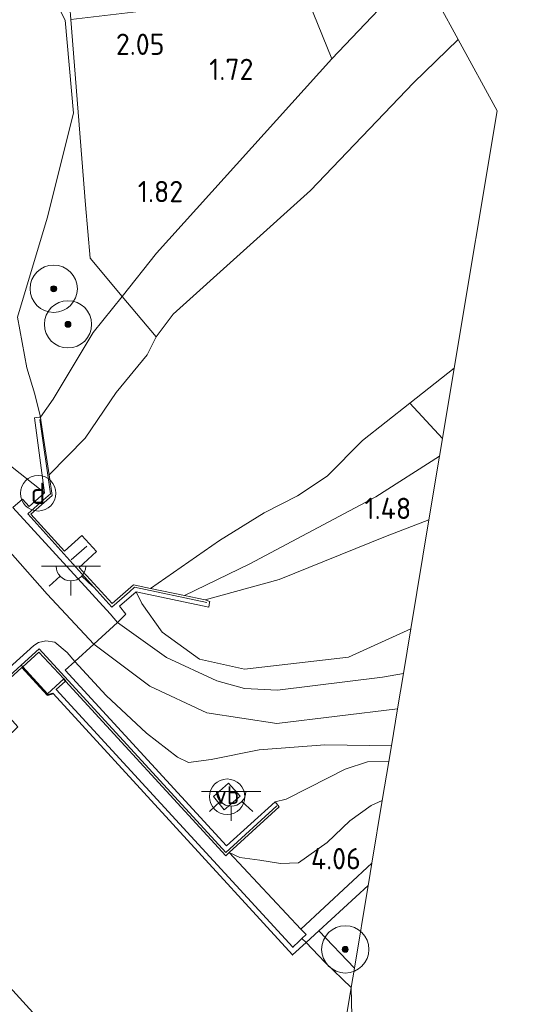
# Model space of a CAD drawing. Extents: x 130905 to 137824, y 412333 to 417928.
# Tile 112 of 256: x 133369 to 133412, y 413840 to 413923. Entities that reach past the tile are written whole.
import ezdxf
from ezdxf.enums import TextEntityAlignment as Align
from ezdxf.lldxf.tags import DXFTag

# ---------------------------------------------------------------- set-up
doc = ezdxf.new("R2010")
doc.units = 0
for name, color, linetype, lineweight in [('B-ME-GK-BESCHOEIING_DAMWAND-GV', 130, 'Continuous', 18), ('B-ME-GK-KADEMUUR-GV', 150, 'Continuous', 35), ('B-ME-GR-BOOM-S', 90, 'Continuous', 25), ('B-ME-GR-GRAS-GV', 60, 'Continuous', 13), ('B-ME-GW-TALUD_KRUIN-G', 90, 'Continuous', 18), ('B-ME-GW-TALUD_TEEN-G', 90, 'Continuous', 18), ('B-ME-IE-MEUBILAIR_DIJKPAAL-S', 7, 'Continuous', 25), ('B-ME-IE-MEUBILAIR_WEGMEUBILAIR-S', 7, 'Continuous', 25), ('B-ME-IE-TERREINAFSCHEIDING_KUNSTMATIG_HEKWERK-G', 20, 'IE-TERREINAFSCHEIDING-KUNSTMATIG', 18), ('B-ME-IE-TERREINAFSCHEIDING_KUNSTMATIG_MUUR-G', 90, 'IE-TERREINAFSCHEIDING-KUNSTMATIG-DICHT', 18), ('B-ME-IE-TERREINAFSCHEIDING_KUNSTMATIG_MUUR-GV', 90, 'Continuous', 18), ('B-ME-KG-GRENS_OPNAME-G', 210, 'KG-OPNAME', 18), ('B-ME-KL-ET_LS_OV_LICHTPUNT-S', 190, 'Continuous', 25), ('B-ME-OB-OEVERVOORZIENING-G', 7, 'Continuous', 18), ('B-ME-OG-TERREIN_GROEN-GV', 7, 'Continuous', 18), ('B-ME-OG-WATER_KANAAL-GV', 120, 'Continuous', 18), ('B-ME-OG-WATER_RIVIER-GV', 130, 'Continuous', 18), ('B-ME-VH-VERHARDING_ASFALT-GV', 252, 'Continuous', 18), ('B-ME-VH-VERHARDING_BETON-GV', 252, 'Continuous', 18), ('B-ME-VH-VERHARDING_HALFVERHARDING-GV', 252, 'Continuous', 18), ('B-ME-WH-WINTERBED-G', 150, 'WH-WINTERBED', 18), ('X-XX-AL-HOOGTELABEL-S', 7, 'Continuous', 25)]:
    doc.layers.add(name, color=color, linetype=linetype, lineweight=lineweight)
doc.styles.add('NLCS-ISO', font='NLCS-ISO.ttf')
doc.styles.add('NLCS-ISO-ANNOTATIVE-T18', font='NLCS-ISO.ttf', dxfattribs={"height": 1.8})
doc.styles.get("Standard").update_dxf_attribs({"font": 'arial.ttf'})
doc.linetypes.add('IE-TERREINAFSCHEIDING-KUNSTMATIG', pattern='A,4,[82,NLCS.SHX,S=0.75,R=90,X=0,Y=0],4,-2', length=10)
doc.linetypes.add('IE-TERREINAFSCHEIDING-KUNSTMATIG-DICHT', pattern='A,8,-1,[82,NLCS.SHX,S=0.75,R=90,X=0,Y=0],-1', length=10)
tags = doc.linetypes.add('KG-OPNAME', pattern='A,5.5,-2,["O",Standard,S=1.8,R=0,X=-0.5,Y=-0.9],-2,5.5,-2,[5,NLCS.SHX,S=0.75,R=0,X=0,Y=0],-2', length=19).pattern_tags.tags
tags[6] = DXFTag(74, 10)
tags = doc.linetypes.add('WH-WINTERBED', pattern='A,6,-3.5,["WB",Standard,S=1.8,R=0,X=-1.5,Y=-0.9],-3.5,6,-3.5,6,-3.5,6,-3.5,6,-3.5', length=51).pattern_tags.tags
tags[6] = DXFTag(74, 10)

# ---------------------------------------------------------------- blocks, each defined once
blk = doc.blocks.new('SAL-HOOGTELABEL-SO')
at = {"color": 0, "linetype": 'ByBlock', "lineweight": -2, "style": 'NLCS-ISO-ANNOTATIVE-T18'}
blk.add_attdef('HOOGTE', text='', height=1.8, dxfattribs=at).set_placement((2.788, 0), align=Align.RIGHT)
blk = doc.blocks.new('SGR-BOOM_01-SO')
at = {"linetype": 'ByBlock', "lineweight": 18}
h = blk.add_hatch(color=0, dxfattribs=at)
h.dxf.hatch_style = 1
edge = h.paths.add_edge_path()
edge.add_arc((0, 0), 0.25, 0, 360)
at = {"color": 0, "linetype": 'ByBlock', "lineweight": 18}
for radius in [2, 0.25]:
    blk.add_circle((0, 0), radius, dxfattribs=at)
blk = doc.blocks.new('SIE-WEG_PAAL_VERKEERSBORD-SO')
at = {"color": 0, "linetype": 'ByBlock', "lineweight": 18}
blk.add_circle((0, 0), 1.5, dxfattribs=at)
at = {"color": 0, "linetype": 'ByBlock', "lineweight": 18, "style": 'NLCS-ISO'}
blk.add_text('vb', height=1.5, dxfattribs=at).set_placement((0, 0.132), align=Align.MIDDLE_CENTER)
blk = doc.blocks.new('SIE-DIJKPAAL-SO')
at = {"color": 0, "linetype": 'ByBlock', "lineweight": 18}
blk.add_circle((0, 0), 1.5, dxfattribs=at)
at = {"color": 0, "linetype": 'ByBlock', "lineweight": 18, "style": 'NLCS-ISO'}
blk.add_text('d', height=1.8, dxfattribs=at).set_placement((0, 0), align=Align.MIDDLE_CENTER)
blk = doc.blocks.new('SKL-ET_OV_LICHTPUNT-SO')
at = {"color": 0, "linetype": 'ByBlock', "lineweight": 18}
for points in [[(-1.25, 0), (-2.5, 0)], [(1.25, 0), (2.5, 0)], [(-0.915, -0.851), (-1.831, -1.703)], [(0, -1.25), (0, -2.5)], [(0.915, -0.851), (1.831, -1.703)]]:
    blk.add_lwpolyline(points, dxfattribs=at)
blk.add_lwpolyline([(0, 0), (1.25, 0, -1), (-1.25, 0)], format="xyb", close=True, dxfattribs=at)

msp = doc.modelspace()

# ---------------------------------------------------------------- linework, layer by layer
at = {"layer": 'B-ME-GK-BESCHOEIING_DAMWAND-GV'}
msp.add_polyline3d([(133393.952, 413846.232, 2.117), (133392.895, 413845.26, 1.778), (133392.533, 413845.601, 4.046), (133392.879, 413845.939, 4.046), (133392.441, 413846.382, 3.973), (133398.442, 413851.977, 3.959), (133398.151, 413850.231, 3.962), (133398.129, 413850.075, 2.459)], close=True, dxfattribs=at)
at = {"layer": 'B-ME-GK-KADEMUUR-GV'}
for points in [[(133365.357, 413865.613, 6.152), (133368.791, 413868.729, 6.149), (133368.91, 413868.587, 4.951), (133371.012, 413866.304, 4.951), (133372.377, 413867.556, 4.951), (133372.539, 413867.378, 4.046), (133371.749, 413866.654, 4.046), (133382.18, 413855.303, 4.046), (133391.761, 413844.857, 4.046), (133392.303, 413845.375, 4.046), (133392.533, 413845.601, 4.046), (133392.895, 413845.26, 1.778), (133391.74, 413844.198, 1.778), (133371.483, 413866.328, 1.778), (133370.979, 413866.192, 1.778), (133368.831, 413868.515, 1.778), (133366.151, 413866.086, 1.778)], [(133357.163, 413853.174, 1.778), (133377.309, 413831.05, 1.778)]]:
    msp.add_polyline3d(points, dxfattribs=at)
at = {"layer": 'B-ME-GR-GRAS-GV'}
for points in [[(133384.285, 413942.815, 0.771), (133386.196, 413942.44, 1.096), (133390.31, 413943.088, 1.473), (133393.647, 413943.88, 1.588), (133402.414, 413927.799, 1.45), (133395.063, 413920.029, 1.478), (133387.896, 413937.709, 1.793), (133383.835, 413938.427, 1.405), (133386.239, 413939.366, 1.388), (133382.003, 413940.12, 0.807), (133377.864, 413940.941, 0.707), (133376.837, 413940.816, 0.721), (133376.812, 413941.597, 0.655), (133377.068, 413941.556, 0.692), (133377.941, 413943.356, 0.646), (133377.273, 413948.819, 0.581), (133379.219, 413948.939, 0.513), (133380.03, 413946.794, 0.523), (133380.795, 413945.167, 0.597), (133382.098, 413943.934, 0.696)], [(133371.499, 413891.243, 2.272), (133370.402, 413889.713, 2.775), (133369.942, 413891.647, 2.442), (133369.254, 413893.894, 2.383), (133368.462, 413898.162, 2.263), (133370.966, 413906.54, 2.05), (133373.199, 413915.436, 1.881), (133372.514, 413923.292, 1.81), (133371.236, 413925.846, 1.894), (133369.099, 413928.744, 1.977), (133366.375, 413930.701, 2.007), (133364.888, 413931.615, 1.999), (133364.985, 413931.998, 1.937), (133372.472, 413931.805, 1.549), (133372.896, 413924.437, 1.584), (133372.981, 413923.367, 1.601), (133374.234, 413907.69, 1.847), (133374.607, 413903.176, 1.955), (133377.318, 413899.931, 1.73), (133374.865, 413896.865, 1.872)], [(133381.626, 413898.414, -0.552), (133380.205, 413896.505, -0.552), (133377.318, 413899.931, 1.73), (133380.233, 413903.576, 1.561), (133395.063, 413920.029, 1.478), (133402.414, 413927.799, 1.45), (133405.754, 413921.672, -0.552), (133401.956, 413917.993, -0.552), (133393.266, 413908.895, -0.552)], [(133374.188, 413887.94, -0.552), (133371.138, 413884.821, -0.552), (133370.636, 413888.12, 1.309), (133370.434, 413889.447, 2.443), (133370.402, 413889.713, 2.775), (133371.499, 413891.243, 2.272), (133374.865, 413896.865, 1.872), (133377.318, 413899.931, 1.73), (133380.205, 413896.505, -0.552), (133379.428, 413894.989, -0.552), (133376.816, 413891.791, -0.552)], [(133405.416, 413893.861, -0.552), (133404.424, 413887.907, 0.854), (133401.644, 413890.895, -0.552)], [(133388.133, 413877.302, 1.261), (133382.591, 413874.609, 1.283), (133379.717, 413875.217, -0.552), (133385.551, 413879.281, -0.552), (133389.342, 413881.609, -0.552), (133392.165, 413883.053, -0.552), (133394.672, 413884.706, -0.552), (133397.656, 413887.735, -0.552), (133401.644, 413890.895, -0.552), (133404.424, 413887.907, 0.854), (133404.175, 413886.412, 1.252), (133398.785, 413882.96, 1.273)], [(133390.606, 413875.96, 1.848), (133384.33, 413874.241, 2.635), (133383.653, 413874.384, 1.758), (133382.591, 413874.609, 1.283), (133388.133, 413877.302, 1.261), (133398.785, 413882.96, 1.273), (133404.175, 413886.412, 1.252), (133403.275, 413881.01, 1.709), (133399.595, 413879.619, 1.66)], [(133403.275, 413881.01, 1.709), (133401.739, 413871.795, 5.13), (133396.475, 413869.406, 5.493), (133387.684, 413868.376, 5.652), (133383.865, 413869.232, 5.808), (133380.697, 413871.522, 5.841), (133378.978, 413873.941, 5.902), (133378.512, 413874.921, 5.935), (133384.647, 413873.62, 3.231), (133384.708, 413874.025, 3.231), (133384.737, 413874.121, 2.818), (133384.33, 413874.241, 2.635), (133390.606, 413875.96, 1.848), (133399.595, 413879.619, 1.66)], [(133383.865, 413869.232, 5.808), (133387.684, 413868.376, 5.652), (133396.475, 413869.406, 5.493), (133401.739, 413871.795, 5.13), (133401.109, 413868.006, 5.46), (133399.339, 413867.696, 5.508), (133390.45, 413866.62, 5.727), (133387.665, 413866.748, 5.849), (133385.318, 413867.399, 5.794), (133381.084, 413869.378, 5.869), (133376.915, 413872.342, 5.998), (133377.625, 413873.026, 6.058), (133377.107, 413873.713, 6.07), (133378.512, 413874.921, 5.935), (133378.978, 413873.941, 5.902), (133380.697, 413871.522, 5.841)], [(133381.992, 413860.936, 5.892), (133382.921, 413860.481, 5.892), (133384.839, 413860.733, 5.929), (133388.917, 413861.553, 5.829), (133394.461, 413861.981, 5.704), (133400.09, 413861.883, 5.379), (133399.873, 413860.577, 5.329), (133398.084, 413860.548, 5.488), (133396.177, 413859.91, 5.557), (133393.136, 413858.379, 5.797), (133391.208, 413857.391, 5.872), (133390.251, 413857.168, 5.977), (133386.145, 413853.447, 5.997), (133372.512, 413868.308, 6.003), (133373.327, 413869.043, 6.003), (133375.97, 413866.155, 5.907), (133379.393, 413862.973, 5.896)], [(133392.237, 413852.005, 4.057), (133390.713, 413851.953, 4.051), (133388.96, 413852.233, 4.034), (133387.281, 413852.437, 3.905), (133386.387, 413852.864, 3.898), (133390.597, 413856.734, 5.629), (133390.251, 413857.168, 5.977), (133391.208, 413857.391, 5.872), (133393.136, 413858.379, 5.797), (133396.177, 413859.91, 5.557), (133398.084, 413860.548, 5.488), (133399.873, 413860.577, 5.329), (133399.32, 413857.257, 4.121), (133398.388, 413856.845, 4.094), (133396.59, 413855.556, 4.072), (133394.666, 413853.709, 4.052)], [(133385.046, 413857.606, 5.951), (133385.943, 413856.476, 5.972), (133387.298, 413857.644, 5.96), (133386.317, 413858.73, 5.948)], [(133398.442, 413851.977, 3.959), (133392.441, 413846.382, 3.973), (133386.387, 413852.864, 3.898), (133387.281, 413852.437, 3.905), (133388.96, 413852.233, 4.034), (133390.713, 413851.953, 4.051), (133392.237, 413852.005, 4.057), (133394.666, 413853.709, 4.052), (133396.59, 413855.556, 4.072), (133398.388, 413856.845, 4.094), (133399.32, 413857.257, 4.121)], [(133398.129, 413850.075, 2.459), (133396.963, 413843.087, 2.015), (133393.952, 413846.232, 2.117)], [(133396.963, 413843.087, 2.015), (133396.691, 413841.453, 1.778), (133394.467, 413843.584, 1.778), (133392.895, 413845.26, 1.778), (133393.952, 413846.232, 2.117)]]:
    msp.add_polyline3d(points, close=True, dxfattribs=at)
for points in [[(133371.236, 413925.846, 1.894), (133372.514, 413923.292, 1.81), (133373.199, 413915.436, 1.881), (133370.966, 413906.54, 2.05), (133368.462, 413898.162, 2.263), (133369.254, 413893.894, 2.383), (133369.942, 413891.647, 2.442), (133370.402, 413889.713, 2.775), (133370.302, 413889.701, 2.881), (133369.911, 413889.66, 3.865), (133370.766, 413883.311, 5.899), (133367.742, 413885.701, 5.929), (133363.795, 413890.164, 5.832), (133361.847, 413894.454, 5.697), (133361.514, 413897.832, 5.767), (133361.967, 413902.974, 5.824), (133365.03, 413911.313, 5.89), (133365.997, 413916.021, 5.857), (133365.301, 413920.878, 5.904), (133364.056, 413923.753, 5.844)], [(133367.742, 413885.701, 5.929), (133370.766, 413883.311, 5.899), (133369.448, 413882.162, 6.001), (133368.886, 413882.756, 6.018), (133368.066, 413882.059, 6.022)]]:
    msp.add_polyline3d(points, dxfattribs=at)
at = {"layer": 'B-ME-GW-TALUD_KRUIN-G'}
for points in [[(133370.766, 413883.311, 5.899), (133367.742, 413885.701, 5.929), (133363.795, 413890.164, 5.832), (133361.847, 413894.454, 5.697), (133361.514, 413897.832, 5.767), (133361.967, 413902.974, 5.824), (133365.03, 413911.313, 5.89), (133365.997, 413916.021, 5.857), (133365.301, 413920.878, 5.904), (133364.056, 413923.753, 5.844), (133359.324, 413929.04, 5.721), (133349.842, 413938.746, 5.895), (133342.815, 413945.71, 5.97), (133341.028, 413947.056, 5.949), (133340.311, 413947.627, 5.892)], [(133370.402, 413889.713, 2.775), (133371.499, 413891.243, 2.272), (133374.865, 413896.865, 1.872), (133377.318, 413899.931, 1.73), (133380.233, 413903.576, 1.561), (133395.063, 413920.029, 1.478), (133402.414, 413927.799, 1.45)], [(133404.175, 413886.412, 1.252), (133398.785, 413882.96, 1.273), (133388.133, 413877.302, 1.261), (133382.591, 413874.609, 1.283)], [(133378.512, 413874.921, 5.935), (133378.978, 413873.941, 5.902), (133380.697, 413871.522, 5.841), (133383.865, 413869.232, 5.808), (133387.684, 413868.376, 5.652), (133396.475, 413869.406, 5.493), (133401.739, 413871.795, 5.13)], [(133390.251, 413857.168, 5.977), (133391.208, 413857.391, 5.872), (133393.136, 413858.379, 5.797), (133396.177, 413859.91, 5.557), (133398.084, 413860.548, 5.488), (133399.873, 413860.577, 5.329)], [(133393.952, 413846.232, 2.117), (133396.963, 413843.087, 2.015)]]:
    msp.add_polyline3d(points, dxfattribs=at)
at = {"layer": 'B-ME-GW-TALUD_TEEN-G'}
for points in [[(133364.888, 413931.615, 1.999), (133366.375, 413930.701, 2.007), (133369.099, 413928.744, 1.977), (133371.236, 413925.846, 1.894), (133372.514, 413923.292, 1.81), (133373.199, 413915.436, 1.881), (133370.966, 413906.54, 2.05), (133368.462, 413898.162, 2.263), (133369.254, 413893.894, 2.383), (133369.942, 413891.647, 2.442), (133370.402, 413889.713, 2.775)], [(133384.33, 413874.241, 2.635), (133390.606, 413875.96, 1.848), (133399.595, 413879.619, 1.66), (133403.275, 413881.01, 1.709)], [(133386.387, 413852.864, 3.898), (133387.281, 413852.437, 3.905), (133388.96, 413852.233, 4.034), (133390.713, 413851.953, 4.051), (133392.237, 413852.005, 4.057), (133394.666, 413853.709, 4.052), (133396.59, 413855.556, 4.072), (133398.388, 413856.845, 4.094), (133399.32, 413857.257, 4.121)]]:
    msp.add_polyline3d(points, dxfattribs=at)
at = {"layer": 'B-ME-IE-TERREINAFSCHEIDING_KUNSTMATIG_HEKWERK-G'}
for points in [[(133380.205, 413896.505, -0.552), (133377.318, 413899.931, 1.73), (133374.607, 413903.176, 1.955), (133374.234, 413907.69, 1.847), (133372.981, 413923.367, 1.601), (133372.896, 413924.437, 1.584), (133372.472, 413931.805, 1.549), (133372.151, 413937.378, 1.523), (133371.903, 413940.603, 0.726)], [(133401.644, 413890.895, -0.552), (133404.424, 413887.907, 0.854)], [(133370.656, 413882.712, 6.114), (133371.255, 413883.23, 6.114), (133370.349, 413889.521, 2.95)], [(133377.938, 413874.941, 6.075), (133376.455, 413873.629, 6.089), (133369.35, 413881.536, 6.147), (133370.656, 413882.712, 6.114)], [(133377.938, 413874.941, 6.075), (133378.375, 413875.324, 6.075), (133384.492, 413874.034, 3.325)], [(133390.411, 413856.811, 6.107), (133386.09, 413852.875, 6.138), (133370.312, 413870.108, 6.148), (133368.791, 413868.729, 6.149), (133365.357, 413865.613, 6.152)]]:
    msp.add_polyline3d(points, dxfattribs=at)
at = {"layer": 'B-ME-IE-TERREINAFSCHEIDING_KUNSTMATIG_MUUR-G'}
msp.add_polyline3d([(133373.021, 413877.64, 3.938), (133374.334, 413878.787, 3.938)], dxfattribs=at)
at = {"layer": 'B-ME-IE-TERREINAFSCHEIDING_KUNSTMATIG_MUUR-GV'}
msp.add_polyline3d([(133371.403, 413883.075, -0.552), (133369.607, 413881.495, -0.552), (133372.438, 413878.378, -0.552), (133373.917, 413879.706, -0.552), (133375.143, 413878.351, -0.552), (133373.687, 413876.992, -0.552), (133376.465, 413873.928, -0.552), (133378.274, 413875.517, -0.552), (133379.717, 413875.217, -0.552), (133382.591, 413874.609, 1.283), (133383.653, 413874.384, 1.758), (133384.33, 413874.241, 2.635), (133384.737, 413874.121, 2.818), (133384.708, 413874.025, 3.231), (133384.647, 413873.62, 3.231), (133378.512, 413874.921, 5.935), (133377.107, 413873.713, 6.07), (133377.625, 413873.026, 6.058), (133376.915, 413872.342, 5.998), (133376.303, 413873.071, 6.037), (133368.066, 413882.059, 6.022), (133368.886, 413882.756, 6.018), (133369.448, 413882.162, 6.001), (133370.766, 413883.311, 5.899), (133369.911, 413889.66, 3.865), (133370.302, 413889.701, 2.881), (133370.402, 413889.713, 2.775), (133370.434, 413889.447, 2.443), (133370.636, 413888.12, 1.309), (133371.138, 413884.821, -0.552)], close=True, dxfattribs=at)
msp.add_polyline3d([(133352.969, 413855.127, 6.093), (133369.85, 413870.393, 6.079), (133370.235, 413870.639, 6.079), (133370.88, 413870.787, 6.078), (133371.642, 413870.674, 6.061), (133372.68, 413869.792, 6.034), (133373.327, 413869.043, 6.003), (133372.512, 413868.308, 6.003), (133386.145, 413853.447, 5.997), (133390.251, 413857.168, 5.977), (133390.597, 413856.734, 5.629), (133386.387, 413852.864, 3.898), (133386.087, 413852.588, 3.898), (133372.539, 413867.378, 4.046), (133372.377, 413867.556, 4.951), (133370.288, 413869.836, 5.039), (133368.91, 413868.587, 4.951), (133368.791, 413868.729, 6.149), (133365.357, 413865.613, 6.152)], dxfattribs=at)
at = {"layer": 'B-ME-KG-GRENS_OPNAME-G'}
for points in [[(133409.045, 413915.635, -0.552), (133405.754, 413921.672, -0.552), (133402.414, 413927.799, 1.45), (133393.647, 413943.88, 1.588), (133391.146, 413948.467, -0.6), (133384.056, 413961.476, -0.6), (133383.439, 413968.441, -0.6), (133383.706, 413968.997, -0.6), (133384.661, 413970.989, 0.06), (133385.741, 413973.242, 0.361), (133386.633, 413975.103, 1.302), (133387.282, 413976.456, 1.54), (133387.783, 413977.502, 1.576), (133393.402, 413983.617, 2.058)], [(133396.691, 413841.453, 1.778), (133396.963, 413843.087, 2.015), (133398.129, 413850.075, 2.459), (133398.151, 413850.231, 3.962), (133398.442, 413851.977, 3.959), (133399.32, 413857.257, 4.121), (133399.873, 413860.577, 5.329), (133400.09, 413861.883, 5.379), (133400.614, 413865.03, 5.488), (133401.109, 413868.006, 5.46), (133401.739, 413871.795, 5.13), (133403.275, 413881.01, 1.709), (133404.175, 413886.412, 1.252), (133404.424, 413887.907, 0.854), (133405.416, 413893.861, -0.552), (133409.045, 413915.635, -0.552)], [(133396.691, 413841.453, 1.778), (133397.363, 413812.719, 1.778)]]:
    msp.add_polyline3d(points, dxfattribs=at)
at = {"layer": 'B-ME-OB-OEVERVOORZIENING-G'}
for points in [[(133405.416, 413893.861, -0.552), (133401.644, 413890.895, -0.552), (133397.656, 413887.735, -0.552), (133394.672, 413884.706, -0.552), (133392.165, 413883.053, -0.552), (133389.342, 413881.609, -0.552), (133385.551, 413879.281, -0.552), (133379.717, 413875.217, -0.552), (133378.274, 413875.517, -0.552), (133376.465, 413873.928, -0.552), (133373.687, 413876.992, -0.552), (133375.143, 413878.351, -0.552), (133373.917, 413879.706, -0.552), (133372.438, 413878.378, -0.552), (133369.607, 413881.495, -0.552), (133371.403, 413883.075, -0.552), (133371.138, 413884.821, -0.552), (133374.188, 413887.94, -0.552), (133376.816, 413891.791, -0.552), (133379.428, 413894.989, -0.552), (133380.205, 413896.505, -0.552), (133381.626, 413898.414, -0.552), (133393.266, 413908.895, -0.552), (133401.956, 413917.993, -0.552), (133405.754, 413921.672, -0.552)], [(133365.556, 413862.541, 1.778), (133366.466, 413861.544, 1.778), (133368.491, 413863.499, 1.778), (133366.151, 413866.086, 1.778), (133368.831, 413868.515, 1.778), (133370.979, 413866.192, 1.778), (133371.483, 413866.328, 1.778), (133391.74, 413844.198, 1.778), (133392.895, 413845.26, 1.778), (133394.467, 413843.584, 1.778), (133396.691, 413841.453, 1.778)], [(133389.579, 413808.411, 1.778), (133387.625, 413810.86, 1.778), (133386.841, 413811.961, 1.778), (133386.108, 413813.141, 1.778), (133384.366, 413816.333, 1.778), (133381.956, 413819.227, 1.778), (133381.157, 413820.359, 1.778), (133379.784, 413821.681, 1.778), (133378.629, 413823.316, 1.778), (133378.014, 413825.837, 1.778), (133377.213, 413827.055, 1.778), (133375.525, 413829.43, 1.778), (133375.872, 413829.745, 1.778), (133377.309, 413831.05, 1.778), (133357.163, 413853.174, 1.778), (133357.277, 413853.531, 1.778), (133355.071, 413856.044, 1.778), (133357.831, 413858.546, 1.778), (133360.198, 413855.944, 1.778), (133362.262, 413857.79, 1.778), (133361.41, 413858.675, 1.778)]]:
    msp.add_polyline3d(points, dxfattribs=at)
at = {"layer": 'B-ME-OG-TERREIN_GROEN-GV'}
msp.add_polyline3d([(133380.233, 413903.576, 1.561), (133377.318, 413899.931, 1.73), (133374.607, 413903.176, 1.955), (133374.234, 413907.69, 1.847), (133372.981, 413923.367, 1.601), (133379.201, 413924.08, 1.594), (133380.789, 413924.457, 1.606), (133379.554, 413938.194, 1.568), (133381.965, 413938.198, 1.514), (133383.835, 413938.427, 1.405), (133387.896, 413937.709, 1.793), (133395.063, 413920.029, 1.478)], close=True, dxfattribs=at)
at = {"layer": 'B-ME-OG-WATER_KANAAL-GV'}
msp.add_polyline3d([(133504.05, 413677.194, 1.778), (133488.669, 413694.131, 1.778), (133472.999, 413711.031, 1.778), (133457.426, 413727.719, 1.778), (133443.423, 413743.711, 1.778), (133428.056, 413760.069, 1.778), (133427.226, 413762.509, 1.778), (133427.91, 413764.352, 1.778), (133428.685, 413765.376, 1.778), (133423.343, 413771.234, 1.778), (133409.361, 413786.469, 1.778), (133389.579, 413808.411, 1.778), (133391.157, 413808.194, 1.607), (133396.691, 413841.453, 1.778), (133397.363, 413812.719, 1.778), (133430.76, 413776.963, 1.778), (133464.683, 413740.643, 1.778), (133498.272, 413704.681, 1.778)], dxfattribs=at)
at = {"layer": 'B-ME-OG-WATER_RIVIER-GV'}
msp.add_polyline3d([(133389.342, 413881.609, -0.552), (133385.551, 413879.281, -0.552), (133379.717, 413875.217, -0.552), (133378.274, 413875.517, -0.552), (133376.465, 413873.928, -0.552), (133373.687, 413876.992, -0.552), (133375.143, 413878.351, -0.552), (133373.917, 413879.706, -0.552), (133372.438, 413878.378, -0.552), (133369.607, 413881.495, -0.552), (133371.403, 413883.075, -0.552), (133371.138, 413884.821, -0.552), (133374.188, 413887.94, -0.552), (133376.816, 413891.791, -0.552), (133379.428, 413894.989, -0.552), (133380.205, 413896.505, -0.552), (133381.626, 413898.414, -0.552), (133393.266, 413908.895, -0.552), (133401.956, 413917.993, -0.552), (133405.754, 413921.672, -0.552), (133409.045, 413915.635, -0.552), (133405.416, 413893.861, -0.552), (133401.644, 413890.895, -0.552), (133397.656, 413887.735, -0.552), (133394.672, 413884.706, -0.552), (133392.165, 413883.053, -0.552)], close=True, dxfattribs=at)
msp.add_polyline3d([(133377.309, 413831.05, 1.778), (133357.163, 413853.174, 1.778), (133357.277, 413853.531, 1.778), (133355.071, 413856.044, 1.778), (133357.831, 413858.546, 1.778), (133360.198, 413855.944, 1.778), (133362.262, 413857.79, 1.778), (133361.41, 413858.675, 1.778), (133363.106, 413859.866, 1.778), (133363.854, 413860.484, 1.778), (133364.569, 413861.229, 1.778), (133365.556, 413862.541, 1.778), (133366.466, 413861.544, 1.778), (133368.491, 413863.499, 1.778), (133366.151, 413866.086, 1.778), (133368.831, 413868.515, 1.778), (133370.979, 413866.192, 1.778), (133371.483, 413866.328, 1.778), (133391.74, 413844.198, 1.778), (133392.895, 413845.26, 1.778), (133394.467, 413843.584, 1.778), (133396.691, 413841.453, 1.778), (133391.157, 413808.194, 1.607)], dxfattribs=at)
at = {"layer": 'B-ME-VH-VERHARDING_ASFALT-GV'}
msp.add_polyline3d([(133368.066, 413882.059, 6.022), (133376.303, 413873.071, 6.037), (133376.915, 413872.342, 5.998), (133374.918, 413870.506, 6.001), (133373.327, 413869.043, 6.003), (133372.68, 413869.792, 6.034), (133371.642, 413870.674, 6.061), (133370.88, 413870.787, 6.078), (133370.235, 413870.639, 6.079), (133369.85, 413870.393, 6.079), (133352.969, 413855.127, 6.093)], dxfattribs=at)
at = {"layer": 'B-ME-VH-VERHARDING_BETON-GV'}
for points in [[(133372.377, 413867.556, 4.951), (133371.012, 413866.304, 4.951), (133368.91, 413868.587, 4.951), (133370.288, 413869.836, 5.039)], [(133372.539, 413867.378, 4.046), (133386.087, 413852.588, 3.898), (133386.387, 413852.864, 3.898), (133392.441, 413846.382, 3.973), (133392.879, 413845.939, 4.046), (133392.533, 413845.601, 4.046), (133392.303, 413845.375, 4.046), (133391.761, 413844.857, 4.046), (133382.18, 413855.303, 4.046), (133371.749, 413866.654, 4.046)], [(133387.298, 413857.644, 5.96), (133385.943, 413856.476, 5.972), (133385.046, 413857.606, 5.951), (133386.317, 413858.73, 5.948)]]:
    msp.add_polyline3d(points, close=True, dxfattribs=at)
at = {"layer": 'B-ME-VH-VERHARDING_HALFVERHARDING-GV'}
msp.add_polyline3d([(133387.665, 413866.748, 5.849), (133390.45, 413866.62, 5.727), (133399.339, 413867.696, 5.508), (133401.109, 413868.006, 5.46), (133400.614, 413865.03, 5.488), (133400.09, 413861.883, 5.379), (133394.461, 413861.981, 5.704), (133388.917, 413861.553, 5.829), (133384.839, 413860.733, 5.929), (133382.921, 413860.481, 5.892), (133381.992, 413860.936, 5.892), (133379.393, 413862.973, 5.896), (133375.97, 413866.155, 5.907), (133373.327, 413869.043, 6.003), (133374.918, 413870.506, 6.001), (133376.915, 413872.342, 5.998), (133381.084, 413869.378, 5.869), (133385.318, 413867.399, 5.794)], close=True, dxfattribs=at)
at = {"layer": 'B-ME-WH-WINTERBED-G'}
msp.add_polyline3d([(133400.614, 413865.03, 5.488), (133390.407, 413863.794, 5.727), (133384.498, 413864.691, 5.794), (133379.668, 413866.949, 5.869), (133374.918, 413870.506, 6.001), (133370.978, 413874.737, 6.124), (133359.296, 413887.973, 6.098), (133355.484, 413893.534, 6.137), (133355.892, 413899.435, 6.059), (133359.688, 413910.632, 6.003), (133360.866, 413917.686, 5.99), (133359.398, 413921.56, 6.005), (133356.648, 413924.696, 6.023), (133339.535, 413943.04, 6.149), (133335.728, 413948.348, 6.128), (133333.86, 413953.355, 6.101), (133333.356, 413959.136, 6.134), (133333.606, 413961.978, 6.144), (133334.108, 413967.668, 6.164), (133335.721, 413974.063, 6.108), (133338.494, 413982.884, 6.119), (133344.206, 413995.386, 6.104)], dxfattribs=at)

# ---------------------------------------------------------------- block references
at = {"layer": 'B-ME-GR-BOOM-S'}
for p in [(133371.534, 413900.576, 1.911), (133372.742, 413897.565, 1.948), (133396.194, 413844.673, 2.48)]:
    msp.add_blockref('SGR-BOOM_01-SO', p, dxfattribs=at)
at = {"layer": 'B-ME-IE-MEUBILAIR_DIJKPAAL-S'}
msp.add_blockref('SIE-DIJKPAAL-SO', (133370.217, 413883.267, 6.015), dxfattribs=at)
at = {"layer": 'B-ME-IE-MEUBILAIR_WEGMEUBILAIR-S'}
msp.add_blockref('SIE-WEG_PAAL_VERKEERSBORD-SO', (133386.206, 413857.592, 5.957), dxfattribs=at)
at = {"layer": 'B-ME-KL-ET_LS_OV_LICHTPUNT-S'}
for p in [(133372.989, 413877.109, 6.033), (133386.541, 413858.041, 5.987)]:
    msp.add_blockref('SKL-ET_OV_LICHTPUNT-SO', p, dxfattribs=at)
at = {"layer": 'X-XX-AL-HOOGTELABEL-S'}
for p, values in [((133378.113, 413920.364, 2.046), {'HOOGTE': '2.05'}), ((133385.635, 413918.239, 1.721), {'HOOGTE': '1.72'}), ((133379.694, 413907.9, 1.821), {'HOOGTE': '1.82'}), ((133398.984, 413881.09, 1.483), {'HOOGTE': '1.48'}), ((133394.717, 413851.447, 4.058), {'HOOGTE': '4.06'})]:
    msp.add_blockref('SAL-HOOGTELABEL-SO', p, dxfattribs=at).add_auto_attribs(values)

doc.saveas('drawing.dxf')
